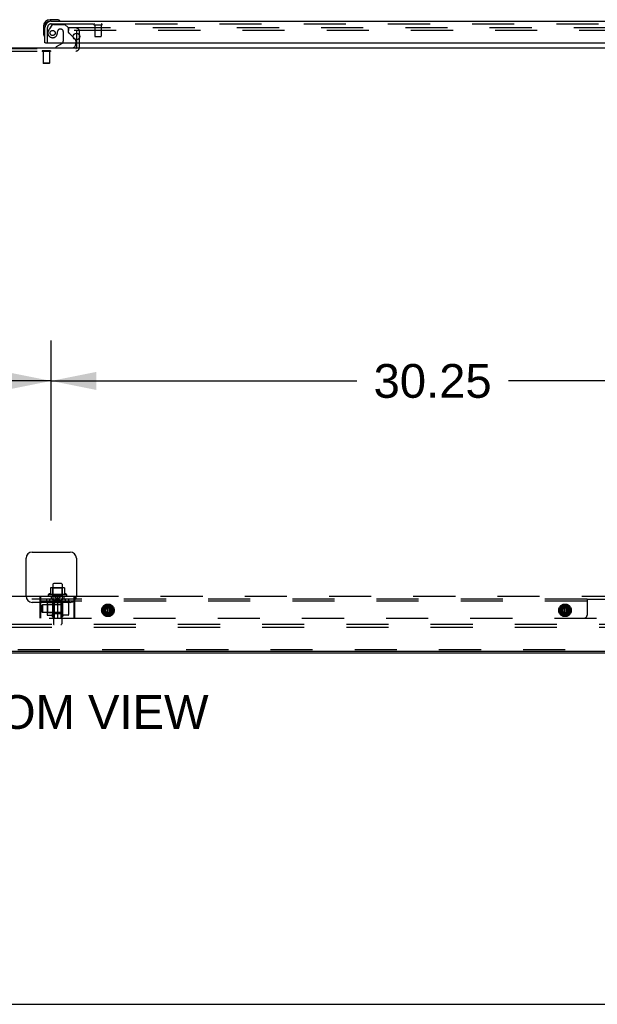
# Model space of a CAD drawing. Header units: inches. Extents: x 0 to 304, y 0 to 196.
# Tile 3 of 129: x 92 to 115, y 0 to 39. Entities that reach past the tile are written whole.
import ezdxf

# ---------------------------------------------------------------- set-up
doc = ezdxf.new("R2010")
doc.units = ezdxf.units.IN
doc.header["$LTSCALE"] = 16.696429
doc.header["$MEASUREMENT"] = 0
doc.linetypes.add('HIDDEN', pattern=[0.2, 0.1, -0.1])
doc.layers.get('0').update_dxf_attribs({"linetype": 'CONTINUOUS'})
for name, color, linetype in [('DEFAULT_2', 8, 'HIDDEN'), ('DIMENSIONS', 7, 'CONTINUOUS'), ('MAIN_DOOR_ASSEMBLY', 7, 'CONTINUOUS'), ('SUBPANELS', 7, 'CONTINUOUS')]:
    doc.layers.add(name, color=color, linetype=linetype)
doc.styles.get("Standard").update_dxf_attribs({"font": 'arial.ttf'})
doc.dimstyles.new('DIMSTYLE_1', dxfattribs={"dimtxt": 1.339286, "dimasz": 1.785714, "dimexe": 0.09, "dimexo": 0.07, "dimgap": 0.0375, "dimtad": 0, "dimtih": 1, "dimtoh": 1, "dimzin": 4, "dimdsep": 46, "dimtxsty": 'Standard', "dimblk": '_FILLED', "dimblk1": '_FILLED', "dimblk2": '_FILLED', "dimcen": 0.09, "dimazin": 1, "dimtfac": 1, "dimtdec": 3, "dimtofl": 0, "dimtmove": 0, "dimatfit": 3, "dimldrblk": '_FILLED', "dimfxl": 0, "dimtolj": 1, "dimtzin": 4, "dimarcsym": 0})

# ---------------------------------------------------------------- blocks, each defined once
blk = doc.blocks.new('_FILLED')
at = {"color": 0, "linetype": 'ByBlock'}
blk.add_solid([(0, 0), (-1, 0.2), (-1, -0.2)], dxfattribs=at)
blk = doc.blocks.new('*D8')
at = {"layer": 'DIMENSIONS', "color": 2, "linetype": 'Continuous'}
for p, q in [((62.876, 19.192), (62.876, 26.337)), ((93.126, 19.192), (93.126, 26.337)), ((62.876, 24.73), (74.991, 24.73)), ((93.126, 24.73), (81.011, 24.73))]:
    blk.add_line(p, q, dxfattribs=at)
at = {"layer": 'DIMENSIONS', "color": 2, "linetype": 'Continuous', "xscale": 1.7857142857, "yscale": 1.7857142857, "zscale": 1.7857142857, "rotation": 180}
blk.add_blockref('_FILLED', (62.876, 24.73), dxfattribs=at)
at = {"layer": 'DIMENSIONS', "color": 2, "linetype": 'Continuous', "xscale": 1.7857142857, "yscale": 1.7857142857, "zscale": 1.7857142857}
blk.add_blockref('_FILLED', (93.126, 24.73), dxfattribs=at)
at = {"layer": 'DIMENSIONS', "color": 2, "linetype": 'Continuous', "insert": (78.001, 25.399), "char_height": 1.3393, "width": 4.68003, "attachment_point": 2, "line_spacing_factor": 0.9}
blk.add_mtext('30.25', dxfattribs=at)
blk = doc.blocks.new('*D9')
at = {"layer": 'DIMENSIONS', "color": 2, "linetype": 'Continuous'}
for p, q in [((93.126, 19.192), (93.126, 26.337)), ((123.376, 19.192), (123.376, 26.337)), ((93.126, 24.73), (105.241, 24.73)), ((123.376, 24.73), (111.261, 24.73))]:
    blk.add_line(p, q, dxfattribs=at)
at = {"layer": 'DIMENSIONS', "color": 2, "linetype": 'Continuous', "xscale": 1.7857142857, "yscale": 1.7857142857, "zscale": 1.7857142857, "rotation": 180}
blk.add_blockref('_FILLED', (93.126, 24.73), dxfattribs=at)
at = {"layer": 'DIMENSIONS', "color": 2, "linetype": 'Continuous', "xscale": 1.7857142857, "yscale": 1.7857142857, "zscale": 1.7857142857}
blk.add_blockref('_FILLED', (123.376, 24.73), dxfattribs=at)
at = {"layer": 'DIMENSIONS', "color": 2, "linetype": 'Continuous', "insert": (108.251, 25.399), "char_height": 1.3393, "width": 4.68003, "attachment_point": 2, "line_spacing_factor": 0.9}
blk.add_mtext('30.25', dxfattribs=at)

msp = doc.modelspace()

# ---------------------------------------------------------------- linework, layer by layer
at = {"color": 7, "linetype": 'Continuous'}
for p, q in [((53.813, 37.942), (132.438, 37.942)), ((92.126, 16.192), (92.126, 17.692)), ((92.376, 17.942), (93.876, 17.942)), ((94.126, 17.692), (94.126, 16.192)), ((93.098, 16.517), (93.098, 16.29)), ((93.632, 16.528), (93.12, 16.528)), ((93.193, 16.662), (93.193, 16.528)), ((93.529, 16.692), (93.223, 16.692)), ((93.559, 16.662), (93.559, 16.528)), ((93.653, 16.517), (93.653, 16.29)), ((93.732, 16.262), (93.02, 16.262)), ((93.876, 15.942), (92.376, 15.942)), ((53.876, 14.004), (132.313, 14.004)), ((66.001, 13.942), (120.251, 13.942)), ((0, 0), (303.571, 0))]:
    msp.add_line(p, q, dxfattribs=at)
for centre, radius, start, end in [((92.376, 17.692), 0.25, 90, 180), ((93.876, 17.692), 0.25, 0, 90), ((93.108, 16.517), 0.01, 95.1938, 180), ((93.12, 16.387), 0.141, 90, 95.2081), ((93.223, 16.662), 0.03, 90, 180), ((93.529, 16.662), 0.03, 0, 90), ((93.632, 16.387), 0.141, 84.7919, 90), ((93.643, 16.517), 0.01, 0, 84.8062), ((92.376, 16.192), 0.25, 180, 270), ((93.042, 16.23), 0.0384, 124.4497, 270), ((93.376, 15.662), 0.698, 113.9679, 120.6631), ((93.088, 16.308), 0.01, 293.9679, 360), ((93.663, 16.308), 0.01, 180, 246.0321), ((93.376, 15.662), 0.698, 59.3369, 66.0321), ((93.71, 16.23), 0.0384, 270, 55.5503), ((93.876, 16.192), 0.25, 270, 360)]:
    msp.add_arc(centre, radius, start, end, dxfattribs=at)
at = {"layer": 'DEFAULT_2', "color": 8, "linetype": 'HIDDEN'}
for p, q in [((93.813, 38.754), (93.813, 38.629)), ((93.813, 38.754), (129.095, 38.754)), ((129.095, 38.629), (93.813, 38.629)), ((94.147, 37.971), (94.147, 38.579)), ((94.251, 37.971), (94.251, 38.579)), ((90.905, 37.921), (94.097, 37.921)), ((90.905, 37.817), (94.097, 37.817)), ((92.766, 37.821), (92.766, 37.803)), ((93.103, 37.821), (92.766, 37.821)), ((93.103, 37.803), (92.766, 37.803)), ((92.811, 37.803), (92.811, 37.331)), ((93.059, 37.803), (93.059, 37.331)), ((93.103, 37.821), (93.103, 37.803)), ((92.821, 37.321), (92.811, 37.331)), ((93.059, 37.331), (92.811, 37.331)), ((93.049, 37.321), (92.821, 37.321)), ((93.049, 37.321), (93.059, 37.331)), ((93.192, 16.508), (93.172, 16.528)), ((93.559, 16.508), (93.192, 16.508)), ((93.192, 16.212), (93.192, 16.508)), ((93.193, 16.528), (93.193, 16.067)), ((93.559, 16.528), (93.559, 16.067)), ((93.559, 16.508), (93.579, 16.528)), ((93.559, 16.212), (93.559, 16.508)), ((93.71, 16.192), (93.042, 16.192)), ((93.64, 16.067), (93.111, 16.067)), ((93.192, 16.212), (93.172, 16.192)), ((93.192, 16.212), (93.559, 16.212)), ((93.559, 16.212), (93.579, 16.192)), ((93.64, 15.961), (93.111, 15.961)), ((93.21, 15.898), (93.21, 15.097)), ((93.542, 15.898), (93.542, 15.097)), ((129.876, 15.067), (56.876, 15.067)), ((129.876, 14.942), (56.876, 14.942)), ((120.188, 14.067), (66.063, 14.067))]:
    msp.add_line(p, q, dxfattribs=at)
for centre, radius, start, end in [((94.097, 38.579), 0.154, 0, 90), ((94.097, 38.579), 0.05, 0, 90), ((94.097, 37.971), 0.154, 270, 360), ((94.097, 37.971), 0.05, 270, 360), ((93.111, 16.014), 0.053, 90, 270), ((93.64, 16.014), 0.053, 270, 90), ((93.147, 15.898), 0.0625, 0, 90), ((93.604, 15.898), 0.0625, 90, 180), ((93.24, 15.097), 0.03, 180, 270), ((93.512, 15.097), 0.03, 270, 360)]:
    msp.add_arc(centre, radius, start, end, dxfattribs=at)
at = {"layer": 'MAIN_DOOR_ASSEMBLY', "color": 7, "linetype": 'Continuous'}
for p, q in [((93.335, 39.06), (93.079, 39.06)), ((93.373, 39.057), (93.335, 39.06)), ((92.816, 38.797), (92.816, 38.541)), ((93.122, 39), (93.079, 39)), ((93.471, 39.013), (93.464, 39.015)), ((92.816, 38.541), (92.819, 38.503)), ((92.861, 38.412), (92.863, 38.405)), ((93.995, 38.373), (94.076, 38.292)), ((92.896, 38.146), (92.876, 38.146)), ((93.556, 38.119), (93.318, 37.981)), ((93.318, 37.942), (93.318, 37.981)), ((94.105, 38.146), (94.105, 38.099))]:
    msp.add_line(p, q, dxfattribs=at)
at = {"layer": 'MAIN_DOOR_ASSEMBLY', "color": 3, "linetype": 'Continuous'}
for p, q in [((92.876, 38.146), (92.876, 38.753)), ((93.122, 39), (129.567, 39)), ((92.896, 38.146), (129.793, 38.146))]:
    msp.add_line(p, q, dxfattribs=at)
at = {"layer": 'MAIN_DOOR_ASSEMBLY', "color": 8, "linetype": 'HIDDEN'}
for p, q in [((92.98, 38.146), (92.98, 38.753)), ((93.156, 38.841), (93.055, 38.697)), ((93.122, 38.896), (129.567, 38.896)), ((93.221, 38.875), (93.672, 38.875)), ((93.508, 38.683), (93.475, 38.683)), ((93.798, 38.749), (93.672, 38.875)), ((93.798, 38.749), (93.798, 38.57)), ((94.838, 38.853), (95.122, 38.853)), ((94.856, 38.853), (94.856, 38.406)), ((95.104, 38.853), (95.104, 38.406)), ((93.606, 38.585), (93.606, 38.205)), ((93.856, 38.511), (93.995, 38.373)), ((94.866, 38.396), (95.094, 38.396)), ((94.105, 38.222), (94.105, 38.146))]:
    msp.add_line(p, q, dxfattribs=at)
msp.add_circle((93.18, 38.533), 0.101, dxfattribs=at)
at = {"layer": 'MAIN_DOOR_ASSEMBLY', "color": 3, "linetype": 'Continuous'}
msp.add_circle((94.126, 38.396), 0.133, dxfattribs=at)
at = {"layer": 'MAIN_DOOR_ASSEMBLY', "color": 7, "linetype": 'Continuous'}
for centre, radius, start, end in [((93.079, 38.797), 0.263, 90, 180), ((93.335, 38.81), 0.25, 59.1101, 90), ((93.079, 38.797), 0.203, 90, 180), ((93.456, 39.015), 0.015, 270, 353.6204), ((93.456, 39.012), 0.015, 6.3796, 59.1101), ((93.066, 38.541), 0.25, 180, 210.8899), ((92.864, 38.42), 0.015, 210.8899, 263.6204), ((92.861, 38.42), 0.015, 276.3796, 360), ((94.005, 38.222), 0.1, 27.0175, 45), ((93.506, 38.205), 0.1, 300.092, 323.4532), ((93.948, 38.099), 0.157, 270, 360)]:
    msp.add_arc(centre, radius, start, end, dxfattribs=at)
at = {"layer": 'MAIN_DOOR_ASSEMBLY', "color": 3, "linetype": 'Continuous'}
msp.add_arc((93.122, 38.753), 0.246, 90, 180, dxfattribs=at)
at = {"layer": 'MAIN_DOOR_ASSEMBLY', "color": 8, "linetype": 'HIDDEN'}
for centre, radius, start, end in [((93.122, 38.753), 0.142, 90, 180), ((93.37, 38.475), 0.386, 144.9, 163.1561), ((93.221, 38.796), 0.079, 90, 144.9), ((93.475, 38.585), 0.098, 90, 180), ((93.508, 38.585), 0.098, 0, 90), ((94.838, 38.874), 0.0215, 90, 270), ((95.122, 38.874), 0.0215, 270, 90), ((93.18, 38.533), 0.187, 163.1561, 342.1518), ((92.984, 38.596), 0.393, 342.0702, 358.3395), ((93.837, 38.57), 0.039, 180, 248.3904), ((93.786, 38.441), 0.1, 45, 68.3904), ((94.866, 38.406), 0.01, 180, 270), ((95.094, 38.406), 0.01, 270, 360), ((93.506, 38.205), 0.1, 323.4532, 360), ((94.005, 38.222), 0.1, 0, 27.0175)]:
    msp.add_arc(centre, radius, start, end, dxfattribs=at)
at = {"layer": 'SUBPANELS', "color": 8, "linetype": 'HIDDEN'}
for p, q in [((63.876, 16.192), (92.126, 16.192)), ((94.033, 16.067), (72.376, 16.067)), ((92.688, 15.317), (92.688, 16.192)), ((92.719, 15.317), (92.719, 16.192)), ((92.938, 16.067), (92.938, 15.989)), ((93.126, 16.192), (93.126, 16.067)), ((93.302, 16.042), (93.319, 16.052)), ((93.319, 16.052), (93.338, 16.06)), ((93.338, 16.06), (93.357, 16.065)), ((93.357, 16.065), (93.376, 16.067)), ((93.371, 16.045), (93.371, 16.066)), ((93.375, 16.184), (93.375, 16.189)), ((93.376, 16.192), (93.376, 16.067)), ((93.395, 16.065), (93.376, 16.067)), ((93.377, 16.184), (93.377, 16.189)), ((93.381, 16.045), (93.381, 16.066)), ((93.414, 16.06), (93.395, 16.065)), ((93.432, 16.052), (93.414, 16.06)), ((93.45, 16.042), (93.432, 16.052)), ((93.626, 16.192), (93.626, 16.067)), ((93.813, 16.067), (93.813, 15.989)), ((114.376, 16.067), (94.063, 16.067)), ((94.063, 15.317), (94.063, 16.027)), ((94.126, 16.192), (122.376, 16.192)), ((114.376, 16.067), (129.22, 16.067)), ((114.376, 16.067), (114.376, 15.442)), ((114.376, 15.989), (72.376, 15.989)), ((92.751, 15.817), (92.781, 15.847)), ((92.751, 15.567), (92.751, 15.817)), ((93.501, 15.847), (92.781, 15.847)), ((92.781, 15.847), (92.781, 15.537)), ((92.965, 15.919), (92.965, 15.465)), ((92.985, 15.848), (92.965, 15.868)), ((92.976, 15.944), (93.155, 15.944)), ((93.231, 15.848), (92.985, 15.848)), ((92.985, 15.848), (92.985, 15.536)), ((93.181, 16.01), (93.181, 15.374)), ((93.231, 15.848), (93.251, 15.868)), ((93.231, 15.848), (93.231, 15.536)), ((93.374, 15.982), (93.25, 15.968)), ((93.251, 15.317), (93.251, 15.989)), ((93.251, 15.879), (93.501, 15.879)), ((93.376, 15.955), (93.376, 15.317)), ((93.377, 15.982), (93.502, 15.968)), ((93.501, 15.985), (93.501, 15.317)), ((93.589, 15.949), (93.571, 16.007)), ((93.571, 16.007), (93.571, 15.377)), ((93.8, 15.942), (93.588, 15.942)), ((93.811, 15.916), (93.811, 15.468)), ((94.033, 15.317), (94.033, 15.997)), ((95.266, 15.81), (95.165, 15.634)), ((95.165, 15.624), (95.266, 15.449)), ((95.184, 15.663), (95.191, 15.66)), ((95.251, 15.779), (95.257, 15.774)), ((95.477, 15.815), (95.275, 15.815)), ((95.298, 15.801), (95.454, 15.801)), ((95.309, 15.804), (95.309, 15.768)), ((95.315, 15.815), (95.314, 15.814)), ((95.341, 15.815), (95.341, 15.444)), ((95.341, 15.779), (95.341, 15.48)), ((95.411, 15.815), (95.411, 15.444)), ((95.411, 15.779), (95.411, 15.48)), ((95.438, 15.814), (95.437, 15.815)), ((95.443, 15.804), (95.443, 15.768)), ((95.587, 15.634), (95.486, 15.81)), ((95.486, 15.449), (95.587, 15.624)), ((95.501, 15.779), (95.495, 15.774)), ((95.567, 15.663), (95.561, 15.66)), ((113.391, 15.81), (113.29, 15.634)), ((113.29, 15.624), (113.391, 15.449)), ((113.309, 15.663), (113.316, 15.66)), ((113.376, 15.779), (113.382, 15.774)), ((113.602, 15.815), (113.4, 15.815)), ((113.423, 15.801), (113.579, 15.801)), ((113.434, 15.804), (113.434, 15.768)), ((113.44, 15.815), (113.439, 15.814)), ((113.466, 15.815), (113.466, 15.444)), ((113.466, 15.779), (113.466, 15.48)), ((113.536, 15.815), (113.536, 15.444)), ((113.536, 15.779), (113.536, 15.48)), ((113.563, 15.814), (113.562, 15.815)), ((113.568, 15.804), (113.568, 15.768)), ((113.712, 15.634), (113.611, 15.81)), ((113.611, 15.449), (113.712, 15.624)), ((113.626, 15.779), (113.62, 15.774)), ((113.692, 15.663), (113.686, 15.66)), ((59.657, 15.317), (127.095, 15.317)), ((92.751, 15.567), (92.781, 15.537)), ((93.501, 15.537), (92.781, 15.537)), ((92.985, 15.536), (92.965, 15.516)), ((92.976, 15.439), (93.155, 15.439)), ((93.231, 15.536), (92.985, 15.536)), ((93.231, 15.536), (93.251, 15.516)), ((93.251, 15.504), (93.501, 15.504)), ((93.589, 15.435), (93.571, 15.377)), ((93.8, 15.442), (93.588, 15.442)), ((95.184, 15.596), (95.191, 15.598)), ((95.251, 15.48), (95.257, 15.485)), ((95.251, 15.475), (95.252, 15.474)), ((95.252, 15.474), (95.252, 15.473)), ((95.252, 15.473), (95.252, 15.472)), ((95.275, 15.444), (95.477, 15.444)), ((95.454, 15.457), (95.298, 15.457)), ((95.309, 15.491), (95.309, 15.45)), ((95.309, 15.45), (95.315, 15.444)), ((95.443, 15.45), (95.437, 15.444)), ((95.443, 15.491), (95.443, 15.45)), ((95.501, 15.48), (95.495, 15.485)), ((95.5, 15.475), (95.501, 15.476)), ((95.5, 15.474), (95.5, 15.475)), ((95.5, 15.473), (95.5, 15.474)), ((95.567, 15.596), (95.561, 15.598)), ((113.309, 15.596), (113.316, 15.598)), ((113.376, 15.48), (113.382, 15.485)), ((113.376, 15.475), (113.377, 15.474)), ((113.377, 15.474), (113.377, 15.473)), ((113.377, 15.473), (113.377, 15.472)), ((113.4, 15.444), (113.602, 15.444)), ((113.579, 15.457), (113.423, 15.457)), ((113.434, 15.491), (113.434, 15.45)), ((113.434, 15.45), (113.44, 15.444)), ((113.568, 15.45), (113.562, 15.444)), ((113.568, 15.491), (113.568, 15.45)), ((113.626, 15.48), (113.62, 15.485)), ((113.625, 15.475), (113.626, 15.476)), ((113.625, 15.474), (113.625, 15.475)), ((113.625, 15.473), (113.625, 15.474)), ((113.692, 15.596), (113.686, 15.598))]:
    msp.add_line(p, q, dxfattribs=at)
at = {"layer": 'SUBPANELS', "color": 3, "linetype": 'Continuous'}
for p, q in [((92.126, 16.192), (94.126, 16.192)), ((94.033, 15.997), (94.033, 16.192)), ((94.063, 16.067), (94.033, 16.067)), ((94.063, 16.027), (94.063, 16.192))]:
    msp.add_line(p, q, dxfattribs=at)
at = {"layer": 'SUBPANELS', "color": 8, "linetype": 'HIDDEN'}
for points in [[(93.25, 15.968), (93.251, 15.98), (93.255, 15.993), (93.263, 16.007), (93.274, 16.02), (93.285, 16.029)], [(93.375, 16.189), (93.375, 16.185), (93.373, 16.175), (93.371, 16.163), (93.367, 16.151), (93.363, 16.138), (93.358, 16.126), (93.352, 16.113), (93.345, 16.101), (93.337, 16.088), (93.329, 16.076), (93.319, 16.063), (93.308, 16.051), (93.296, 16.04), (93.285, 16.029)], [(93.285, 16.029), (93.287, 16.031), (93.302, 16.042)], [(93.371, 16.066), (93.371, 16.085), (93.371, 16.102), (93.372, 16.119), (93.372, 16.134), (93.373, 16.149)], [(93.374, 15.982), (93.373, 16.002), (93.372, 16.023), (93.371, 16.045)], [(93.373, 16.149), (93.373, 16.163), (93.374, 16.175), (93.375, 16.184)], [(93.375, 16.189), (93.375, 16.19), (93.376, 16.192)], [(93.377, 16.189), (93.376, 16.19), (93.376, 16.192)], [(93.467, 16.029), (93.455, 16.04), (93.443, 16.052), (93.432, 16.064), (93.423, 16.076), (93.414, 16.089), (93.407, 16.101), (93.4, 16.114), (93.394, 16.127), (93.389, 16.139), (93.385, 16.152), (93.381, 16.164), (93.379, 16.175), (93.377, 16.185), (93.377, 16.189)], [(93.379, 16.149), (93.378, 16.163), (93.378, 16.175), (93.377, 16.184)], [(93.377, 15.982), (93.379, 16.002), (93.38, 16.023), (93.381, 16.045)], [(93.381, 16.066), (93.381, 16.085), (93.381, 16.102), (93.38, 16.119), (93.38, 16.134), (93.379, 16.149)], [(93.467, 16.029), (93.465, 16.031), (93.45, 16.042)], [(93.502, 15.968), (93.501, 15.98), (93.497, 15.993), (93.489, 16.007), (93.478, 16.02), (93.467, 16.029)], [(95.184, 15.663), (95.184, 15.663), (95.183, 15.663), (95.183, 15.663), (95.182, 15.662), (95.182, 15.662), (95.181, 15.662), (95.181, 15.661), (95.18, 15.661), (95.18, 15.66), (95.179, 15.659), (95.179, 15.659), (95.178, 15.658), (95.178, 15.657), (95.177, 15.656)], [(95.253, 15.788), (95.253, 15.787), (95.252, 15.787), (95.252, 15.786), (95.252, 15.785), (95.251, 15.784), (95.251, 15.783), (95.251, 15.783), (95.251, 15.782), (95.251, 15.781), (95.251, 15.78), (95.251, 15.78), (95.251, 15.779)], [(95.251, 15.779), (95.251, 15.779), (95.251, 15.779)], [(95.314, 15.814), (95.313, 15.813), (95.312, 15.812), (95.311, 15.811), (95.311, 15.81), (95.31, 15.809), (95.31, 15.808), (95.309, 15.807), (95.309, 15.806), (95.309, 15.805), (95.309, 15.804)], [(95.442, 15.808), (95.442, 15.809), (95.441, 15.81), (95.44, 15.811), (95.44, 15.812), (95.439, 15.813), (95.438, 15.814)], [(95.442, 15.808), (95.442, 15.807), (95.443, 15.806), (95.443, 15.805), (95.443, 15.804)], [(95.5, 15.786), (95.499, 15.787), (95.499, 15.787), (95.498, 15.788)], [(95.5, 15.786), (95.5, 15.785), (95.5, 15.784), (95.501, 15.783), (95.501, 15.783), (95.501, 15.782), (95.501, 15.781), (95.501, 15.78), (95.501, 15.78), (95.501, 15.779), (95.501, 15.779), (95.501, 15.779)], [(95.575, 15.656), (95.574, 15.657), (95.574, 15.658), (95.573, 15.659), (95.573, 15.659), (95.572, 15.66), (95.572, 15.661), (95.571, 15.661), (95.57, 15.662), (95.57, 15.662), (95.569, 15.662), (95.569, 15.663), (95.568, 15.663), (95.568, 15.663), (95.567, 15.663)], [(113.309, 15.663), (113.309, 15.663), (113.308, 15.663), (113.308, 15.663), (113.307, 15.662), (113.307, 15.662), (113.306, 15.662), (113.306, 15.661), (113.305, 15.661), (113.305, 15.66), (113.304, 15.659), (113.304, 15.659), (113.303, 15.658), (113.303, 15.657), (113.302, 15.656)], [(113.378, 15.788), (113.378, 15.787), (113.377, 15.787), (113.377, 15.786), (113.377, 15.785), (113.376, 15.784), (113.376, 15.783), (113.376, 15.783), (113.376, 15.782), (113.376, 15.781), (113.376, 15.78), (113.376, 15.78), (113.376, 15.779)], [(113.376, 15.779), (113.376, 15.779), (113.376, 15.779)], [(113.439, 15.814), (113.438, 15.813), (113.437, 15.812), (113.436, 15.811), (113.436, 15.81), (113.435, 15.809), (113.435, 15.808), (113.434, 15.807), (113.434, 15.806), (113.434, 15.805), (113.434, 15.804)], [(113.567, 15.807), (113.567, 15.808), (113.567, 15.809), (113.566, 15.81), (113.565, 15.811), (113.565, 15.812), (113.564, 15.813), (113.563, 15.814)], [(113.567, 15.807), (113.568, 15.806), (113.568, 15.805), (113.568, 15.804)], [(113.625, 15.785), (113.625, 15.786), (113.624, 15.787), (113.624, 15.787), (113.623, 15.788)], [(113.625, 15.785), (113.625, 15.784), (113.626, 15.783), (113.626, 15.783), (113.626, 15.782), (113.626, 15.781), (113.626, 15.78), (113.626, 15.78), (113.626, 15.779), (113.626, 15.779), (113.626, 15.779)], [(113.7, 15.656), (113.699, 15.657), (113.699, 15.658), (113.698, 15.659), (113.698, 15.659), (113.697, 15.66), (113.697, 15.661), (113.696, 15.661), (113.695, 15.662), (113.695, 15.662), (113.694, 15.662), (113.694, 15.663), (113.693, 15.663), (113.693, 15.663), (113.692, 15.663)], [(95.184, 15.596), (95.184, 15.596), (95.183, 15.596), (95.183, 15.596), (95.182, 15.596), (95.182, 15.597), (95.181, 15.597), (95.181, 15.598), (95.18, 15.598), (95.18, 15.599), (95.179, 15.6), (95.179, 15.6), (95.178, 15.601), (95.178, 15.602), (95.177, 15.603)], [(95.251, 15.476), (95.251, 15.476), (95.251, 15.477), (95.251, 15.478), (95.251, 15.478), (95.251, 15.479), (95.251, 15.479), (95.251, 15.48), (95.251, 15.48), (95.252, 15.48), (95.252, 15.481), (95.253, 15.481), (95.253, 15.481), (95.254, 15.48), (95.255, 15.48), (95.256, 15.48), (95.257, 15.479), (95.257, 15.479), (95.258, 15.478), (95.259, 15.478), (95.26, 15.477), (95.261, 15.477), (95.262, 15.476)], [(95.251, 15.48), (95.251, 15.48), (95.251, 15.479), (95.251, 15.479), (95.251, 15.478), (95.251, 15.478), (95.251, 15.477), (95.251, 15.476), (95.251, 15.476), (95.251, 15.475)], [(95.253, 15.471), (95.253, 15.471), (95.253, 15.472)], [(95.309, 15.455), (95.309, 15.454), (95.309, 15.453), (95.309, 15.452), (95.31, 15.451), (95.31, 15.45), (95.311, 15.449), (95.311, 15.448), (95.312, 15.447), (95.313, 15.446), (95.314, 15.445)], [(95.443, 15.455), (95.443, 15.454), (95.443, 15.453), (95.442, 15.452), (95.442, 15.451), (95.442, 15.45), (95.441, 15.449), (95.44, 15.448), (95.44, 15.447), (95.439, 15.446), (95.438, 15.445)], [(95.501, 15.476), (95.501, 15.476), (95.501, 15.477), (95.501, 15.478), (95.501, 15.478), (95.501, 15.479), (95.501, 15.479), (95.501, 15.48), (95.501, 15.48), (95.5, 15.48), (95.5, 15.481), (95.499, 15.481), (95.498, 15.481), (95.498, 15.48), (95.497, 15.48), (95.496, 15.48), (95.495, 15.479), (95.494, 15.479), (95.494, 15.478), (95.493, 15.478), (95.492, 15.477), (95.491, 15.477), (95.49, 15.476)], [(95.5, 15.473), (95.499, 15.472), (95.499, 15.471), (95.498, 15.471)], [(95.501, 15.48), (95.501, 15.48), (95.501, 15.479), (95.501, 15.479), (95.501, 15.478), (95.501, 15.478), (95.501, 15.477), (95.501, 15.476), (95.501, 15.476)], [(95.575, 15.603), (95.574, 15.602), (95.574, 15.601), (95.573, 15.6), (95.573, 15.6), (95.572, 15.599), (95.572, 15.598), (95.571, 15.598), (95.57, 15.597), (95.57, 15.597), (95.569, 15.596), (95.569, 15.596), (95.568, 15.596), (95.568, 15.596), (95.567, 15.596)], [(113.309, 15.596), (113.309, 15.596), (113.308, 15.596), (113.308, 15.596), (113.307, 15.596), (113.307, 15.597), (113.306, 15.597), (113.306, 15.598), (113.305, 15.598), (113.305, 15.599), (113.304, 15.6), (113.304, 15.6), (113.303, 15.601), (113.303, 15.602), (113.302, 15.603)], [(113.376, 15.476), (113.376, 15.476), (113.376, 15.477), (113.376, 15.478), (113.376, 15.478), (113.376, 15.479), (113.376, 15.479), (113.376, 15.48), (113.376, 15.48), (113.377, 15.48), (113.377, 15.481), (113.378, 15.481), (113.378, 15.481), (113.379, 15.48), (113.38, 15.48), (113.381, 15.48), (113.382, 15.479), (113.382, 15.479), (113.383, 15.478), (113.384, 15.478), (113.385, 15.477), (113.386, 15.477), (113.387, 15.476)], [(113.376, 15.48), (113.376, 15.48), (113.376, 15.479), (113.376, 15.479), (113.376, 15.478), (113.376, 15.478), (113.376, 15.477), (113.376, 15.476), (113.376, 15.476), (113.376, 15.475)], [(113.378, 15.471), (113.378, 15.471), (113.378, 15.472)], [(113.434, 15.455), (113.434, 15.454), (113.434, 15.453), (113.434, 15.452), (113.435, 15.451), (113.435, 15.45), (113.436, 15.449), (113.436, 15.448), (113.437, 15.447), (113.438, 15.446), (113.439, 15.445)], [(113.568, 15.455), (113.568, 15.454), (113.568, 15.453), (113.567, 15.452), (113.567, 15.451), (113.567, 15.45), (113.566, 15.449), (113.565, 15.448), (113.565, 15.447), (113.564, 15.446), (113.563, 15.445)], [(113.626, 15.476), (113.626, 15.476), (113.626, 15.477), (113.626, 15.478), (113.626, 15.478), (113.626, 15.479), (113.626, 15.479), (113.626, 15.48), (113.626, 15.48), (113.625, 15.48), (113.625, 15.481), (113.624, 15.481), (113.623, 15.481), (113.623, 15.48), (113.622, 15.48), (113.621, 15.48), (113.62, 15.479), (113.619, 15.479), (113.619, 15.478), (113.618, 15.478), (113.617, 15.477), (113.616, 15.477), (113.615, 15.476)], [(113.625, 15.473), (113.624, 15.472), (113.624, 15.471), (113.623, 15.471)], [(113.626, 15.48), (113.626, 15.48), (113.626, 15.479), (113.626, 15.479), (113.626, 15.478), (113.626, 15.478), (113.626, 15.477), (113.626, 15.476), (113.626, 15.476)], [(113.7, 15.603), (113.699, 15.602), (113.699, 15.601), (113.698, 15.6), (113.698, 15.6), (113.697, 15.599), (113.697, 15.598), (113.696, 15.598), (113.695, 15.597), (113.695, 15.597), (113.694, 15.596), (113.694, 15.596), (113.693, 15.596), (113.693, 15.596), (113.692, 15.596)]]:
    msp.add_lwpolyline(points, dxfattribs=at)
for centre, radius in [((95.376, 15.629), 0.25), ((95.376, 15.629), 0.22), ((95.376, 15.629), 0.21), ((95.376, 15.629), 0.172), ((95.376, 15.629), 0.172), ((95.376, 15.629), 0.135), ((95.376, 15.629), 0.125), ((95.376, 15.629), 0.124), ((95.376, 15.629), 0.094), ((113.501, 15.629), 0.25), ((113.501, 15.629), 0.22), ((113.501, 15.629), 0.21), ((113.501, 15.629), 0.172), ((113.501, 15.629), 0.172), ((113.501, 15.629), 0.135), ((113.501, 15.629), 0.125), ((113.501, 15.629), 0.124), ((113.501, 15.629), 0.094)]:
    msp.add_circle(centre, radius, dxfattribs=at)
for centre, radius, start, end in [((93.139, 15.955), 0.237, 0, 90), ((93.139, 15.955), 0.112, 0, 90), ((93.213, 15.989), 0.0384, 0, 145.5503), ((93.613, 15.955), 0.237, 90, 180), ((93.613, 15.955), 0.112, 90, 180), ((93.539, 15.985), 0.0384, 34.4497, 180), ((93.106, 15.919), 0.141, 173.0882, 180), ((92.976, 15.934), 0.01, 90, 173.1077), ((93.135, 15.954), 0.01, 270, 332.1031), ((93.631, 15.692), 0.551, 144.7108, 152.1031), ((93.599, 15.952), 0.01, 195.5685, 270), ((93.8, 15.932), 0.01, 7.0624, 90), ((93.67, 15.916), 0.141, 0, 7.1935), ((95.298, 15.629), 0.172, 90, 270), ((95.173, 15.629), 0.01, 150, 210), ((95.376, 15.629), 0.154, 103.2627, 256.7373), ((95.275, 15.805), 0.01, 90, 150), ((95.376, 15.629), 0.154, 283.2627, 76.7373), ((95.454, 15.629), 0.172, 270, 90), ((95.477, 15.805), 0.01, 30, 90), ((95.579, 15.629), 0.01, 330, 30), ((113.423, 15.629), 0.172, 90, 270), ((113.298, 15.629), 0.01, 150, 210), ((113.501, 15.629), 0.154, 103.2627, 256.7373), ((113.4, 15.805), 0.01, 90, 150), ((113.501, 15.629), 0.154, 283.2627, 76.7373), ((113.579, 15.629), 0.172, 270, 90), ((113.602, 15.805), 0.01, 30, 90), ((113.704, 15.629), 0.01, 330, 30), ((93.106, 15.465), 0.141, 180, 186.9118), ((92.976, 15.449), 0.01, 186.8923, 270), ((93.135, 15.429), 0.01, 27.8969, 90), ((93.631, 15.692), 0.551, 207.8969, 215.2892), ((93.213, 15.395), 0.0384, 214.4497, 360), ((93.539, 15.399), 0.0384, 180, 325.5503), ((93.599, 15.432), 0.01, 90, 164.4315), ((93.8, 15.452), 0.01, 270, 352.9376), ((93.67, 15.468), 0.141, 352.8065, 360), ((95.376, 15.629), 0.191, 233.428, 249.4625), ((95.275, 15.454), 0.01, 210, 270), ((95.376, 15.629), 0.191, 290.5375, 306.572), ((95.477, 15.454), 0.01, 270, 330), ((113.501, 15.629), 0.191, 233.428, 249.4625), ((113.4, 15.454), 0.01, 210, 270), ((113.501, 15.629), 0.191, 290.5375, 306.572), ((113.602, 15.454), 0.01, 270, 330), ((114.251, 15.442), 0.125, 270, 360)]:
    msp.add_arc(centre, radius, start, end, dxfattribs=at)

# ---------------------------------------------------------------- texts
at = {"layer": 'DIMENSIONS', "color": 2, "linetype": 'Continuous', "insert": (92.714, 12.266), "char_height": 1.33929, "width": 13.27337, "attachment_point": 2, "line_spacing_factor": 0.9}
msp.add_mtext('BOTTOM VIEW', dxfattribs=at)

# ---------------------------------------------------------------- dimensions: what is measured, and where the dimension line sits
at = {"layer": 'DIMENSIONS', "color": 2, "linetype": 'Continuous'}
for base, p1, p2, picture, middle in [((93.126, 24.73), (62.876, 19.122), (93.126, 19.122), '*D8', (78.003, 24.722)), ((123.376, 24.73), (93.126, 19.122), (123.376, 19.122), '*D9', (108.253, 24.722))]:
    dim = msp.add_linear_dim(base=base, p1=p1, p2=p2, dimstyle='DIMSTYLE_1', dxfattribs=at)
    dim.commit()
    dim.dimension.update_dxf_attribs({"geometry": picture, "text_midpoint": middle, "dimtype": 160})

doc.saveas('drawing.dxf')
